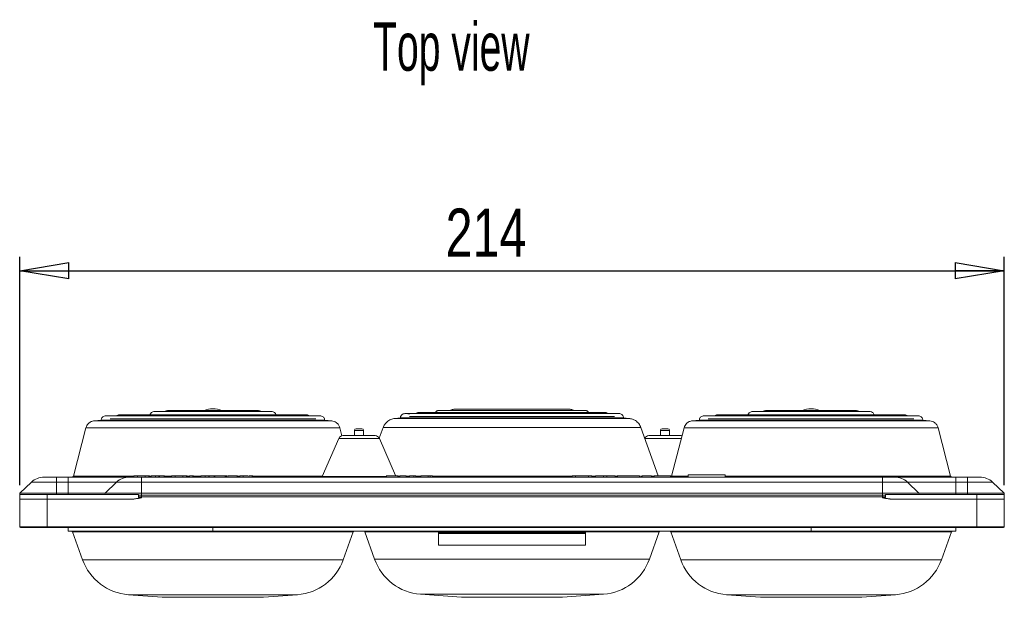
# Model space of a CAD drawing. Header units: millimetres. Extents: x 87 to 873, y 218 to 565.
# Tile 1 of 6: x 87 to 301, y 218 to 344. Entities that reach past the tile are written whole.
import ezdxf

# ---------------------------------------------------------------- set-up
doc = ezdxf.new("R2010")
doc.units = ezdxf.units.MM
doc.header["$LTSCALE"] = 3
doc.layers.add('FORMAT', color=7, linetype='Continuous')
doc.styles.add('SLDTEXTSTYLE0', font='TXT', dxfattribs={"width": 0.605})
doc.styles.add('SLDTEXTSTYLE1', font='TXT', dxfattribs={"width": 0.75})
doc.dimstyles.new('SLDDIMSTYLE0', dxfattribs={"dimtxt": 10.5, "dimasz": 10.668, "dimexe": 0, "dimexo": 0.0625, "dimgap": 2.625, "dimtad": 1, "dimrnd": 1e-09, "dimzin": 12, "dimdsep": 46, "dimtxsty": 'SLDTEXTSTYLE1', "dimblk1": 'CLOSED', "dimblk2": 'CLOSED', "dimsah": 1, "dimcen": 0.09, "dimadec": 0, "dimazin": 3, "dimtfac": 1, "dimtofl": 0, "dimtmove": 0, "dimatfit": 3, "dimldrblk": 'CLOSED', "dimfxl": 1, "dimfrac": 2, "dimtolj": 1, "dimtzin": 12, "dimarcsym": 0})

# ---------------------------------------------------------------- blocks, each defined once
blk = doc.blocks.new('_CLOSED')
at = {"color": 0, "linetype": 'ByBlock', "lineweight": -2}
for p, q in [((-1, 0.166667), (0, 0)), ((-1, 0.166667), (-1, -0.166667)), ((0, 0), (-1, -0.166667)), ((0, 0), (-1, 0))]:
    blk.add_line(p, q, dxfattribs=at)
blk = doc.blocks.new('*D7')
at = {"layer": 'FORMAT'}
for p, q in [((86.76, 242.67), (86.76, 292.32)), ((300.76, 242.67), (300.76, 292.32)), ((86.76, 289.32), (300.76, 289.32))]:
    blk.add_line(p, q, dxfattribs=at)
at = {"layer": 'FORMAT', "xscale": 10.668, "yscale": 10.668, "rotation": 180}
blk.add_blockref('_CLOSED', (86.76, 289.32, 0.1), dxfattribs=at)
at = {"layer": 'FORMAT', "xscale": 10.668, "yscale": 10.668}
blk.add_blockref('_CLOSED', (300.76, 289.32, 0.1), dxfattribs=at)
at = {"layer": 'FORMAT', "insert": (179.33, 302.85, 0.1), "char_height": 10.5, "attachment_point": 1, "style": 'SLDTEXTSTYLE1'}
blk.add_mtext('214', dxfattribs=at)

msp = doc.modelspace()

# ---------------------------------------------------------------- linework, layer by layer
at = {"color": 7, "linetype": 'Continuous', "lineweight": 15}
for p, q in [((178.109, 258.948), (178.101, 258.948)), ((209.419, 258.948), (209.41, 258.948)), ((104.452, 256.815), (102.954, 256.687)), ((153.068, 256.815), (104.452, 256.815)), ((152.072, 257.789), (105.448, 257.789)), ((148.997, 258.023), (108.523, 258.023)), ((115.89, 258.687), (141.629, 258.687)), ((141.59, 258.688), (115.93, 258.688)), ((138.516, 258.922), (119.003, 258.922)), ((154.566, 256.687), (153.068, 256.815)), ((169.422, 257.314), (168.346, 257.217)), ((169.51, 257.32), (169.422, 257.314)), ((218.01, 257.32), (169.51, 257.32)), ((218.099, 257.314), (218.01, 257.32)), ((219.174, 257.217), (218.099, 257.314)), ((234.452, 256.815), (232.954, 256.687)), ((283.068, 256.815), (234.452, 256.815)), ((282.072, 257.789), (235.448, 257.789)), ((278.997, 258.023), (238.523, 258.023)), ((245.89, 258.687), (271.629, 258.687)), ((271.59, 258.688), (245.93, 258.688)), ((268.516, 258.922), (249.003, 258.922)), ((284.566, 256.687), (283.068, 256.815)), ((101.171, 255.199), (98.423, 244.69)), ((156.807, 253.445), (156.349, 255.199)), ((161.11, 254.965), (160.51, 254.965)), ((165.749, 255.235), (164.913, 252.895)), ((225.511, 244.765), (221.771, 255.235)), ((227.61, 254.965), (227.01, 254.965)), ((231.171, 255.199), (228.423, 244.69)), ((289.097, 244.69), (286.349, 255.199)), ((156.094, 252.866), (152.471, 244.585)), ((164.01, 253.465), (157.01, 253.465)), ((159.51, 254.565), (159.51, 253.465)), ((161.51, 253.465), (161.51, 254.565)), ((168.457, 244.795), (164.926, 252.866)), ((230.51, 253.465), (223.51, 253.465)), ((226.01, 254.565), (226.01, 253.465)), ((228.01, 253.465), (228.01, 254.565)), ((97.26, 244.465), (94.76, 244.465)), ((94.76, 243.367), (94.76, 244.465)), ((97.26, 243.367), (97.26, 244.465)), ((111.559, 244.465), (111.559, 244.765)), ((112.35, 244.765), (112.35, 244.465)), ((114.003, 244.765), (112.395, 244.765)), ((112.395, 244.465), (112.395, 244.765)), ((113.26, 244.465), (274.26, 244.465)), ((113.26, 243.367), (113.26, 244.465)), ((114.014, 244.465), (114.014, 244.765)), ((114.818, 244.465), (114.818, 244.765)), ((114.949, 244.465), (114.949, 244.765)), ((115.322, 244.465), (115.322, 244.765)), ((116.243, 244.465), (116.243, 244.765)), ((117.029, 244.765), (117.029, 244.465)), ((117.138, 244.465), (117.138, 244.765)), ((118.195, 244.465), (118.195, 244.765)), ((118.22, 244.465), (118.22, 244.765)), ((119.741, 244.465), (119.741, 244.765)), ((120.531, 244.765), (120.531, 244.465)), ((122.185, 244.765), (120.577, 244.765)), ((120.577, 244.465), (120.577, 244.765)), ((122.196, 244.465), (122.196, 244.765)), ((122.999, 244.465), (122.999, 244.765)), ((123.131, 244.465), (123.131, 244.765)), ((123.654, 244.465), (123.654, 244.765)), ((124.411, 244.765), (124.411, 244.465)), ((124.504, 244.465), (124.504, 244.765)), ((124.509, 244.765), (124.509, 244.465)), ((124.531, 244.465), (124.531, 244.765)), ((126.141, 244.465), (126.141, 244.765)), ((127.062, 244.465), (127.062, 244.765)), ((127.848, 244.765), (127.848, 244.465)), ((127.957, 244.465), (127.957, 244.765)), ((129.014, 244.465), (129.014, 244.765)), ((129.039, 244.465), (129.039, 244.765)), ((129.164, 244.803), (129.164, 244.465)), ((131.405, 244.465), (131.405, 244.765)), ((131.497, 244.465), (131.497, 244.765)), ((131.694, 244.765), (131.502, 244.765)), ((131.694, 244.465), (131.694, 244.765)), ((131.719, 244.465), (131.719, 244.803)), ((132.025, 244.803), (132.025, 244.465)), ((133.992, 244.465), (133.992, 244.765)), ((134.082, 244.465), (134.082, 244.765)), ((134.162, 244.765), (134.162, 244.465)), ((134.591, 244.465), (134.591, 244.765)), ((135.307, 244.765), (135.307, 244.465)), ((136.53, 244.465), (136.53, 244.765)), ((136.631, 244.765), (136.631, 244.803)), ((137.267, 244.465), (137.267, 244.765)), ((137.348, 244.465), (137.348, 244.803)), ((166.457, 244.803), (166.457, 244.465)), ((168.939, 244.465), (168.939, 244.803)), ((169.347, 244.465), (169.347, 244.765)), ((170.765, 244.765), (169.347, 244.765)), ((170.765, 244.765), (170.765, 244.465)), ((171.501, 244.465), (171.501, 244.765)), ((172.424, 244.465), (172.424, 244.765)), ((172.885, 244.765), (172.424, 244.765)), ((172.885, 244.465), (172.885, 244.765)), ((175.547, 244.765), (173.916, 244.765)), ((173.916, 244.465), (173.916, 244.765)), ((175.547, 244.465), (175.547, 244.765)), ((176.009, 244.765), (175.547, 244.765)), ((176.009, 244.765), (176.009, 244.465)), ((176.516, 244.765), (176.009, 244.765)), ((176.516, 244.465), (176.516, 244.765)), ((207.58, 244.765), (206.865, 244.765)), ((206.865, 244.465), (206.865, 244.765)), ((210.391, 244.765), (207.58, 244.765)), ((207.58, 244.465), (207.58, 244.765)), ((211.111, 244.765), (210.391, 244.765)), ((210.391, 244.465), (210.391, 244.765)), ((211.111, 244.465), (211.111, 244.765)), ((213.656, 244.765), (211.882, 244.765)), ((211.882, 244.465), (211.882, 244.765)), ((214.375, 244.765), (213.656, 244.765)), ((213.656, 244.465), (213.656, 244.765)), ((216.164, 244.765), (214.375, 244.765)), ((214.375, 244.465), (214.375, 244.765)), ((216.164, 244.465), (216.164, 244.765)), ((216.714, 244.803), (216.714, 244.465)), ((221.491, 244.465), (221.491, 244.765)), ((222.029, 244.465), (222.029, 244.765)), ((224.058, 244.765), (222.029, 244.765)), ((224.058, 244.465), (224.058, 244.765)), ((224.634, 244.465), (224.634, 244.765)), ((228.179, 244.465), (228.179, 244.803)), ((232.06, 244.965), (232.06, 244.465)), ((240.06, 244.965), (232.06, 244.965)), ((240.06, 244.465), (240.06, 244.965)), ((274.26, 244.465), (274.26, 243.367)), ((292.76, 244.465), (290.26, 244.465)), ((290.26, 243.367), (290.26, 244.465)), ((292.76, 243.367), (292.76, 244.465)), ((89.328, 243.367), (86.802, 240.97)), ((94.76, 243.367), (89.328, 243.367)), ((94.76, 240.97), (94.76, 243.367)), ((94.76, 243.367), (97.26, 243.367)), ((97.26, 243.367), (107.828, 243.367)), ((97.26, 243.367), (97.26, 240.97)), ((107.828, 243.367), (105.302, 240.97)), ((113.26, 243.367), (107.828, 243.367)), ((113.26, 240.97), (113.26, 243.367)), ((113.26, 243.367), (274.26, 243.367)), ((274.26, 243.367), (274.26, 240.97)), ((279.692, 243.367), (274.26, 243.367)), ((282.218, 240.97), (279.692, 243.367)), ((279.692, 243.367), (290.26, 243.367)), ((290.26, 243.367), (290.26, 240.97)), ((290.26, 243.367), (292.76, 243.367)), ((292.76, 243.367), (292.76, 240.97)), ((298.192, 243.367), (292.76, 243.367)), ((300.718, 240.97), (298.192, 243.367)), ((86.812, 240.665), (86.76, 239.665)), ((86.76, 239.965), (86.76, 240.165)), ((86.786, 240.165), (86.76, 240.165)), ((86.76, 239.965), (86.776, 239.965)), ((86.779, 240.531), (86.802, 240.97)), ((86.779, 240.531), (86.805, 240.531)), ((94.76, 240.97), (86.802, 240.97)), ((86.812, 240.665), (92.76, 240.665)), ((92.76, 240.665), (112.614, 240.665)), ((92.76, 240.665), (92.76, 239.665)), ((97.26, 240.97), (94.76, 240.97)), ((94.76, 240.665), (94.76, 240.97)), ((97.26, 240.97), (105.302, 240.97)), ((97.26, 240.665), (97.26, 240.97)), ((105.286, 240.665), (105.302, 240.97)), ((113.26, 240.97), (105.302, 240.97)), ((113.26, 240.165), (112.613, 240.165)), ((112.614, 240.531), (112.614, 240.665)), ((112.614, 240.531), (113.26, 240.531)), ((112.758, 239.965), (113.26, 239.965)), ((274.26, 240.97), (113.26, 240.97)), ((113.26, 240.97), (113.26, 240.531)), ((274.26, 240.531), (113.26, 240.531)), ((113.26, 240.165), (113.26, 240.531)), ((274.26, 240.165), (113.26, 240.165)), ((113.26, 239.965), (113.26, 240.165)), ((274.26, 240.531), (274.26, 240.97)), ((282.218, 240.97), (274.26, 240.97)), ((274.26, 240.531), (274.26, 240.165)), ((274.26, 240.531), (274.906, 240.531)), ((274.26, 239.965), (274.26, 240.165)), ((274.907, 240.165), (274.26, 240.165)), ((274.26, 239.965), (274.761, 239.965)), ((274.906, 240.665), (294.76, 240.665)), ((274.906, 240.665), (274.906, 240.531)), ((282.234, 240.665), (282.218, 240.97)), ((282.218, 240.97), (290.26, 240.97)), ((290.26, 240.97), (290.26, 240.665)), ((292.76, 240.97), (290.26, 240.97)), ((292.76, 240.665), (292.76, 240.97)), ((300.718, 240.97), (292.76, 240.97)), ((294.76, 240.665), (294.76, 239.665)), ((294.76, 240.665), (300.707, 240.665)), ((300.707, 240.665), (300.76, 239.665)), ((300.714, 240.531), (300.741, 240.531)), ((300.718, 240.97), (300.741, 240.531)), ((300.76, 240.165), (300.734, 240.165)), ((300.744, 239.965), (300.76, 239.965)), ((300.76, 240.165), (300.76, 239.965)), ((86.76, 239.665), (92.76, 239.665)), ((86.76, 239.665), (86.76, 233.665)), ((92.76, 239.665), (111.048, 239.665)), ((92.76, 239.665), (92.76, 233.665)), ((276.471, 239.665), (294.76, 239.665)), ((294.76, 233.665), (294.76, 239.665)), ((294.76, 239.665), (300.76, 239.665)), ((300.76, 239.665), (300.76, 233.665)), ((86.76, 233.665), (92.76, 233.665)), ((86.96, 233.465), (92.76, 233.465)), ((92.76, 233.665), (294.76, 233.665)), ((92.76, 233.465), (294.76, 233.465)), ((97.26, 233.465), (97.26, 232.665)), ((290.26, 232.665), (290.26, 233.465)), ((294.76, 233.665), (300.76, 233.665)), ((294.76, 233.465), (300.56, 233.465)), ((97.26, 232.665), (128.76, 232.665)), ((98.26, 232.565), (100.435, 226.476)), ((159.26, 232.565), (98.26, 232.565)), ((128.76, 232.665), (177.76, 232.665)), ((157.085, 226.476), (159.26, 232.565)), ((161.76, 232.665), (161.76, 232.6)), ((161.771, 232.533), (163.893, 226.593)), ((177.76, 232.665), (177.76, 232.465)), ((209.76, 232.665), (177.76, 232.665)), ((177.76, 232.465), (177.76, 232.273)), ((177.76, 232.465), (209.76, 232.465)), ((177.76, 232.273), (177.76, 232.173)), ((209.76, 232.273), (177.76, 232.273)), ((177.76, 232.173), (177.76, 229.665)), ((177.76, 232.173), (209.76, 232.173)), ((209.76, 232.465), (209.76, 232.665)), ((209.76, 232.665), (258.76, 232.665)), ((225.76, 232.565), (209.76, 232.565)), ((209.76, 232.465), (209.76, 232.273)), ((209.76, 232.173), (209.76, 232.273)), ((209.76, 232.173), (209.76, 229.665)), ((223.627, 226.593), (225.76, 232.565)), ((228.26, 232.565), (230.435, 226.476)), ((289.26, 232.565), (228.26, 232.565)), ((258.76, 232.665), (290.26, 232.665)), ((287.085, 226.476), (289.26, 232.565)), ((177.76, 229.665), (209.76, 229.665)), ((110.391, 218.877), (117.76, 218.315)), ((117.76, 218.315), (139.76, 218.315)), ((139.76, 218.315), (147.129, 218.877)), ((173.849, 218.994), (182.76, 218.315)), ((182.76, 218.315), (204.76, 218.315)), ((204.76, 218.315), (213.67, 218.994)), ((240.391, 218.877), (247.76, 218.315)), ((247.76, 218.315), (269.76, 218.315)), ((269.76, 218.315), (277.129, 218.877))]:
    msp.add_line(p, q, dxfattribs=at)
at = {"color": 8, "linetype": 'Continuous', "lineweight": 15}
for p, q in [((106.397, 257.113), (151.122, 257.113)), ((168.346, 257.217), (219.174, 257.217)), ((169.422, 257.314), (218.099, 257.314)), ((171.456, 257.619), (216.065, 257.619)), ((236.397, 257.113), (281.122, 257.113)), ((156.349, 255.199), (101.171, 255.199)), ((102.954, 256.687), (154.566, 256.687)), ((221.771, 255.235), (165.749, 255.235)), ((286.349, 255.199), (231.171, 255.199)), ((232.954, 256.687), (284.566, 256.687)), ((164.926, 252.866), (156.094, 252.866)), ((160.51, 254.565), (159.51, 254.565)), ((161.51, 254.565), (160.51, 254.565)), ((230.561, 252.866), (222.617, 252.866)), ((227.01, 254.565), (226.01, 254.565)), ((228.01, 254.565), (227.01, 254.565)), ((98.423, 244.69), (111.488, 244.69)), ((114.949, 244.69), (115.26, 244.69)), ((118.22, 244.69), (119.652, 244.69)), ((123.131, 244.69), (123.611, 244.69)), ((124.531, 244.69), (126.105, 244.69)), ((134.311, 244.69), (134.544, 244.69)), ((137.509, 244.69), (152.516, 244.69)), ((152.471, 244.585), (166.457, 244.585)), ((169.049, 244.665), (169.347, 244.665)), ((170.765, 244.665), (171.371, 244.665)), ((172.885, 244.665), (173.916, 244.665)), ((176.516, 244.665), (206.865, 244.665)), ((211.111, 244.665), (211.882, 244.665)), ((216.164, 244.665), (216.648, 244.665)), ((221.655, 244.665), (222.029, 244.665)), ((224.058, 244.665), (224.584, 244.665)), ((228.179, 244.585), (228.373, 244.585)), ((228.423, 244.69), (232.06, 244.69)), ((240.06, 244.69), (289.097, 244.69)), ((92.76, 233.665), (92.76, 233.465)), ((128.76, 232.665), (128.76, 233.465)), ((258.76, 232.665), (258.76, 233.465)), ((294.76, 233.465), (294.76, 233.665)), ((161.76, 232.6), (177.76, 232.6)), ((161.771, 232.533), (177.76, 232.533)), ((100.435, 226.476), (157.085, 226.476)), ((163.893, 226.593), (223.627, 226.593)), ((230.435, 226.476), (287.085, 226.476)), ((110.391, 218.877), (147.129, 218.877)), ((173.849, 218.994), (213.67, 218.994)), ((240.391, 218.877), (277.129, 218.877))]:
    msp.add_line(p, q, dxfattribs=at)
at = {"color": 7, "linetype": 'Continuous', "lineweight": 15, "flags": 128}
msp.add_lwpolyline([(230.712, 253.445), (230.654, 253.455), (230.51, 253.465)], dxfattribs=at)
at = {"color": 7, "linetype": 'Continuous', "lineweight": 15}
for centre, radius, start, end in [((128.76, 254.315), 5, 67.11804, 112.88196), ((258.76, 254.315), 5, 67.11804, 112.88196), ((159.91, 254.565), 0.4, 90, 180), ((161.11, 254.565), 0.4, 0, 90), ((226.41, 254.565), 0.4, 90, 180), ((227.61, 254.565), 0.4, 0, 90), ((157.01, 252.465), 1, 90, 156.37062), ((164.01, 252.465), 1, 23.62938, 90), ((223.51, 252.465), 1, 90, 154.52982), ((92.081, 240.465), 4, 90, 133.5), ((98.133, 244.765), 0.3, 270, 345.34618), ((110.581, 240.465), 4, 90, 133.5), ((152.287, 244.665), 0.2, 270, 336.37062), ((228.133, 244.765), 0.3, 278.7997, 345.34618), ((276.939, 240.465), 4, 46.5, 90), ((289.387, 244.765), 0.3, 194.65382, 270), ((295.439, 240.465), 4, 46.5, 90), ((90.26, 240.165), 3.5, 174, 180), ((297.26, 240.165), 3.5, 0, 6), ((86.96, 233.665), 0.2, 180, 330), ((300.56, 233.665), 0.2, 210, 0), ((98.087, 232.465), 0.2, 30, 90), ((159.433, 232.465), 0.2, 90, 150), ((161.96, 232.6), 0.2, 180, 199.65382), ((225.933, 232.465), 0.2, 90, 150), ((228.087, 232.465), 0.2, 30, 90), ((289.433, 232.465), 0.2, 90, 150), ((111.265, 230.344), 11.5, 199.65382, 265.64302), ((146.255, 230.344), 11.5, 274.35698, 340.34618), ((174.723, 230.461), 11.5, 199.65382, 265.64302), ((212.797, 230.461), 11.5, 274.35698, 340.34618), ((241.265, 230.344), 11.5, 199.65382, 265.64302), ((276.255, 230.344), 11.5, 274.35698, 340.34618)]:
    msp.add_arc(centre, radius, start, end, dxfattribs=at)
for points, knots in [([(178.101, 258.948), (178.026, 258.955), (177.876, 258.969), (177.653, 258.926), (177.444, 258.838), (177.265, 258.702), (177.155, 258.594), (177.12, 258.528), (177.119, 258.528)], [0, 0, 0, 0, 0.2000778, 0.3998603, 0.6000157, 0.7998644, 0.9996751, 1, 1, 1, 1]), ([(209.411, 258.948), (209.383, 258.949), (209.324, 258.951), (208.764, 258.952), (207.812, 258.954), (206.419, 258.955), (204.595, 258.955), (202.354, 258.956), (199.739, 258.956), (197.321, 258.956), (195.284, 258.956), (193.704, 258.956), (192.101, 258.956), (190.491, 258.956), (188.894, 258.956), (187.329, 258.955), (185.816, 258.955), (184.378, 258.955), (183.036, 258.954), (181.811, 258.954), (180.726, 258.953), (179.801, 258.952), (179.054, 258.951), (178.509, 258.95), (178.164, 258.949), (178.124, 258.948), (178.105, 258.948)], [0, 0, 0, 0, 0.04561214, 0.09552249, 0.14742559, 0.20131716, 0.25719211, 0.31504455, 0.3748678, 0.43665438, 0.46832036, 0.50047584, 0.53311972, 0.56625087, 0.59986809, 0.63397013, 0.66855571, 0.70362351, 0.73917214, 0.77520018, 0.81170615, 0.84868856, 0.88614584, 0.92407639, 0.96247857, 1, 1, 1, 1]), ([(180.385, 258.956), (180.105, 258.956), (179.445, 258.955), (178.754, 258.953), (178.324, 258.952), (178.27, 258.951), (178.269, 258.951)], [0, 0, 0, 0, 0.2633978, 0.6213057, 0.9945392, 1, 1, 1, 1]), ([(181.114, 259.19), (180.998, 259.188), (180.767, 259.185), (180.507, 259.084), (180.404, 258.976), (180.381, 258.953)], [0, 0, 0, 0, 0.43773819, 0.87559022, 1, 1, 1, 1]), ([(206.401, 259.19), (206.385, 259.19), (206.352, 259.191), (206.049, 259.192), (205.588, 259.193), (204.926, 259.193), (204.054, 259.194), (202.974, 259.194), (201.674, 259.194), (200.181, 259.195), (198.57, 259.195), (197.107, 259.195), (195.648, 259.195), (194.008, 259.195), (192.317, 259.195), (190.66, 259.194), (189.115, 259.194), (187.668, 259.194), (186.355, 259.194), (185.196, 259.194), (184.103, 259.193), (183.115, 259.193), (182.272, 259.192), (181.624, 259.192), (181.193, 259.191), (181.144, 259.19), (181.119, 259.19)], [0, 0, 0, 0, 0.0394063, 0.0794714, 0.1177098, 0.1541151, 0.1997771, 0.2421606, 0.2812535, 0.3336673, 0.3786351, 0.4161299, 0.4499301, 0.4910479, 0.5401654, 0.5773686, 0.6181152, 0.6623963, 0.6979348, 0.7354538, 0.7749485, 0.8164137, 0.8598441, 0.9052338, 0.9525768, 1, 1, 1, 1]), ([(207.138, 258.954), (207.115, 258.977), (207.013, 259.084), (206.753, 259.185), (206.522, 259.188), (206.406, 259.19)], [0, 0, 0, 0, 0.1221637, 0.5611389, 1, 1, 1, 1]), ([(209.304, 258.951), (209.201, 258.952), (209.001, 258.954), (208.406, 258.956), (207.803, 258.957), (207.306, 258.957), (207.134, 258.958)], [0, 0, 0, 0, 0.2988981, 0.5842432, 0.8559756, 1, 1, 1, 1]), ([(210.401, 258.528), (210.401, 258.528), (210.365, 258.594), (210.255, 258.702), (210.077, 258.838), (209.867, 258.926), (209.644, 258.969), (209.494, 258.955), (209.419, 258.948)], [0, 0, 0, 0, 0.0001786, 0.2000185, 0.3998964, 0.6000811, 0.7998929, 1, 1, 1, 1]), ([(105.448, 257.789), (105.399, 257.786), (105.234, 257.779), (104.962, 257.684), (104.688, 257.464), (104.497, 257.162), (104.467, 256.931), (104.452, 256.815)], [0, 0, 0, 0, 0.0960391, 0.3218011, 0.5483193, 0.7740962, 1, 1, 1, 1]), ([(108.523, 258.023), (108.421, 258.012), (108.215, 257.991), (107.995, 257.896), (107.908, 257.805), (107.893, 257.789)], [0, 0, 0, 0, 0.4515329, 0.9040081, 1, 1, 1, 1]), ([(115.89, 258.687), (115.782, 258.664), (115.566, 258.618), (115.231, 258.386), (115.112, 258.125), (115.04, 257.966)], [0, 0, 0, 0, 0.2805088, 0.5626546, 1, 1, 1, 1]), ([(115.93, 258.688), (115.922, 258.688), (115.909, 258.688), (115.896, 258.688), (115.89, 258.687)], [0, 0, 0, 0, 0.5599995, 1, 1, 1, 1]), ([(119.003, 258.922), (118.905, 258.912), (118.708, 258.893), (118.487, 258.802), (118.398, 258.709), (118.377, 258.688)], [0, 0, 0, 0, 0.4353376, 0.8715837, 1, 1, 1, 1]), ([(139.142, 258.688), (139.122, 258.709), (139.033, 258.802), (138.812, 258.893), (138.615, 258.912), (138.516, 258.922)], [0, 0, 0, 0, 0.1284163, 0.5646624, 1, 1, 1, 1]), ([(141.629, 258.687), (141.622, 258.688), (141.609, 258.688), (141.596, 258.688), (141.59, 258.688)], [0, 0, 0, 0, 0.5599957, 1, 1, 1, 1]), ([(142.48, 257.966), (142.44, 258.068), (142.359, 258.274), (142.076, 258.567), (141.798, 258.642), (141.629, 258.687)], [0, 0, 0, 0, 0.2801109, 0.561091, 1, 1, 1, 1]), ([(149.626, 257.789), (149.611, 257.805), (149.525, 257.896), (149.304, 257.991), (149.099, 258.012), (148.997, 258.023)], [0, 0, 0, 0, 0.0959919, 0.5484671, 1, 1, 1, 1]), ([(153.068, 256.815), (153.053, 256.931), (153.023, 257.162), (152.832, 257.464), (152.557, 257.684), (152.286, 257.779), (152.121, 257.786), (152.072, 257.789)], [0, 0, 0, 0, 0.2259038, 0.4516807, 0.6781989, 0.9039609, 1, 1, 1, 1]), ([(168.346, 257.217), (168.027, 257.163), (167.388, 257.054), (166.621, 256.552), (166.057, 255.933), (165.852, 255.468), (165.749, 255.235)], [0, 0, 0, 0, 0.27948822, 0.55968022, 0.77981122, 1, 1, 1, 1]), ([(172.947, 258.29), (172.888, 258.29), (172.325, 258.289), (171.553, 258.283), (170.845, 258.275), (170.482, 258.263), (170.237, 258.229), (170.027, 258.159), (169.839, 258.037), (169.704, 257.894), (169.613, 257.741), (169.56, 257.616), (169.521, 257.474), (169.514, 257.372), (169.51, 257.32)], [0, 0, 0, 0, 0.0306495, 0.2880948, 0.5495501, 0.6736189, 0.7762142, 0.8577099, 0.9056883, 0.9434634, 0.9591699, 0.9733303, 0.9866473, 1, 1, 1, 1]), ([(217.161, 258.283), (217.122, 258.284), (217.046, 258.286), (216.525, 258.288), (215.758, 258.29), (214.756, 258.291), (213.569, 258.292), (212.03, 258.293), (210.099, 258.293), (207.768, 258.294), (205.402, 258.294), (202.86, 258.294), (200.219, 258.294), (197.574, 258.293), (195.144, 258.293), (192.781, 258.293), (190.339, 258.293), (187.806, 258.292), (185.223, 258.291), (182.642, 258.289), (180.347, 258.287), (178.357, 258.283), (176.665, 258.28), (175.116, 258.275), (173.749, 258.269), (172.628, 258.262), (171.822, 258.254), (171.373, 258.225), (171.18, 258.204), (171.176, 258.161), (171.175, 258.153)], [0, 0, 0, 0, 0.040166, 0.0788652, 0.1161014, 0.1518782, 0.1861991, 0.2190673, 0.2656315, 0.3089477, 0.3490241, 0.3858677, 0.4299605, 0.4683342, 0.5013108, 0.5342743, 0.5691611, 0.6059632, 0.6446715, 0.6852758, 0.7277649, 0.7608724, 0.7950289, 0.8302286, 0.8664658, 0.9037342, 0.9392104, 0.9691853, 0.9936533, 1, 1, 1, 1]), ([(173.63, 258.527), (173.519, 258.52), (173.296, 258.507), (173.046, 258.399), (172.946, 258.29), (172.921, 258.263)], [0, 0, 0, 0, 0.4295363, 0.8594952, 1, 1, 1, 1]), ([(213.887, 258.527), (213.856, 258.527), (213.796, 258.527), (213.296, 258.528), (212.552, 258.528), (211.49, 258.528), (210.096, 258.528), (208.374, 258.528), (206.561, 258.528), (204.734, 258.528), (202.959, 258.528), (201.285, 258.528), (199.751, 258.528), (198.306, 258.528), (196.823, 258.528), (195.164, 258.528), (193.269, 258.528), (191.154, 258.528), (188.848, 258.528), (186.397, 258.528), (184.099, 258.528), (182.013, 258.528), (180.169, 258.528), (178.428, 258.528), (176.852, 258.528), (175.504, 258.528), (174.464, 258.528), (173.764, 258.527), (173.677, 258.527), (173.633, 258.527)], [0, 0, 0, 0, 0.0410475, 0.0810749, 0.119254, 0.1555827, 0.2011216, 0.2433656, 0.2823098, 0.3179499, 0.3502823, 0.3793035, 0.4050109, 0.4274105, 0.4502567, 0.4766529, 0.5065973, 0.5400874, 0.5771203, 0.6176926, 0.6618006, 0.6972134, 0.7346132, 0.773998, 0.815366, 0.858715, 0.9040427, 0.9513469, 1, 1, 1, 1]), ([(214.572, 258.291), (214.556, 258.308), (214.463, 258.406), (214.223, 258.507), (214.001, 258.52), (213.89, 258.527)], [0, 0, 0, 0, 0.0946455, 0.54754539, 1, 1, 1, 1]), ([(218.01, 257.32), (217.995, 257.436), (217.966, 257.668), (217.774, 257.968), (217.501, 258.195), (217.274, 258.254), (217.161, 258.283)], [0, 0, 0, 0, 0.2499044, 0.49966842, 0.75025241, 1, 1, 1, 1]), ([(221.771, 255.235), (221.635, 255.528), (221.361, 256.116), (220.674, 256.724), (219.928, 257.104), (219.426, 257.179), (219.174, 257.217)], [0, 0, 0, 0, 0.27951139, 0.56000384, 0.77981094, 1, 1, 1, 1]), ([(235.448, 257.789), (235.399, 257.786), (235.234, 257.779), (234.962, 257.684), (234.688, 257.464), (234.497, 257.162), (234.467, 256.931), (234.452, 256.815)], [0, 0, 0, 0, 0.0960391, 0.3218011, 0.5483193, 0.7740962, 1, 1, 1, 1]), ([(238.523, 258.023), (238.421, 258.012), (238.215, 257.991), (237.995, 257.896), (237.908, 257.805), (237.893, 257.789)], [0, 0, 0, 0, 0.4515329, 0.9040081, 1, 1, 1, 1]), ([(245.89, 258.687), (245.782, 258.664), (245.566, 258.618), (245.231, 258.386), (245.112, 258.125), (245.04, 257.966)], [0, 0, 0, 0, 0.2805088, 0.5626546, 1, 1, 1, 1]), ([(245.93, 258.688), (245.922, 258.688), (245.909, 258.688), (245.896, 258.688), (245.89, 258.687)], [0, 0, 0, 0, 0.5599995, 1, 1, 1, 1]), ([(249.003, 258.922), (248.905, 258.912), (248.708, 258.893), (248.487, 258.802), (248.398, 258.709), (248.377, 258.688)], [0, 0, 0, 0, 0.4353376, 0.8715837, 1, 1, 1, 1]), ([(269.142, 258.688), (269.122, 258.709), (269.033, 258.802), (268.812, 258.893), (268.615, 258.912), (268.516, 258.922)], [0, 0, 0, 0, 0.1284163, 0.5646624, 1, 1, 1, 1]), ([(271.629, 258.687), (271.622, 258.688), (271.609, 258.688), (271.596, 258.688), (271.59, 258.688)], [0, 0, 0, 0, 0.5599957, 1, 1, 1, 1]), ([(272.48, 257.966), (272.44, 258.068), (272.359, 258.274), (272.076, 258.567), (271.798, 258.642), (271.629, 258.687)], [0, 0, 0, 0, 0.2801109, 0.561091, 1, 1, 1, 1]), ([(279.626, 257.789), (279.611, 257.805), (279.525, 257.896), (279.304, 257.991), (279.099, 258.012), (278.997, 258.023)], [0, 0, 0, 0, 0.0959919, 0.5484671, 1, 1, 1, 1]), ([(283.068, 256.815), (283.053, 256.931), (283.023, 257.162), (282.832, 257.464), (282.557, 257.684), (282.286, 257.779), (282.121, 257.786), (282.072, 257.789)], [0, 0, 0, 0, 0.2259038, 0.4516807, 0.6781989, 0.9039609, 1, 1, 1, 1]), ([(102.954, 256.687), (102.725, 256.647), (102.267, 256.565), (101.729, 256.183), (101.35, 255.715), (101.231, 255.371), (101.171, 255.199)], [0, 0, 0, 0, 0.2794846, 0.5603412, 0.7800948, 1, 1, 1, 1]), ([(156.349, 255.199), (156.268, 255.417), (156.106, 255.853), (155.634, 256.314), (155.106, 256.603), (154.746, 256.659), (154.566, 256.687)], [0, 0, 0, 0, 0.2795021, 0.5592986, 0.7798072, 1, 1, 1, 1]), ([(159.91, 254.965), (159.911, 254.965), (159.912, 254.965), (159.927, 254.965), (159.955, 254.965), (160.005, 254.965), (160.083, 254.965), (160.178, 254.965), (160.285, 254.965), (160.397, 254.965), (160.472, 254.965), (160.51, 254.965)], [0, 0, 0, 0, 0.0800159, 0.1596401, 0.2401551, 0.3698386, 0.5000913, 0.629775, 0.760028, 0.8801596, 1, 1, 1, 1]), ([(226.41, 254.965), (226.411, 254.965), (226.412, 254.965), (226.427, 254.965), (226.455, 254.965), (226.505, 254.965), (226.583, 254.965), (226.678, 254.965), (226.785, 254.965), (226.897, 254.965), (226.972, 254.965), (227.01, 254.965)], [0, 0, 0, 0, 0.0800159, 0.1596401, 0.2401551, 0.3698386, 0.5000913, 0.629775, 0.760028, 0.8801596, 1, 1, 1, 1]), ([(232.954, 256.687), (232.725, 256.647), (232.267, 256.565), (231.729, 256.183), (231.35, 255.715), (231.231, 255.371), (231.171, 255.199)], [0, 0, 0, 0, 0.27948459, 0.56034124, 0.78009482, 1, 1, 1, 1]), ([(286.349, 255.199), (286.268, 255.417), (286.106, 255.853), (285.634, 256.314), (285.106, 256.603), (284.746, 256.659), (284.566, 256.687)], [0, 0, 0, 0, 0.2795021, 0.5592986, 0.7798072, 1, 1, 1, 1]), ([(92.081, 244.465), (92.082, 244.465), (92.084, 244.465), (92.1, 244.465), (92.126, 244.465), (92.163, 244.465), (92.21, 244.465), (92.31, 244.465), (92.504, 244.465), (92.853, 244.465), (93.278, 244.465), (93.705, 244.465), (94.092, 244.465), (94.423, 244.465), (94.647, 244.465), (94.76, 244.465)], [0, 0, 0, 0, 0.0403165, 0.0803078, 0.1201319, 0.1599486, 0.199918, 0.2401983, 0.3700643, 0.5000578, 0.6299239, 0.7599174, 0.8400741, 0.9196748, 1, 1, 1, 1]), ([(97.26, 244.465), (97.376, 244.465), (97.608, 244.465), (97.957, 244.465), (98.304, 244.465), (98.65, 244.465), (98.996, 244.465), (99.34, 244.465), (99.994, 244.465), (100.947, 244.465), (102.188, 244.465), (103.398, 244.465), (104.965, 244.465), (106.747, 244.465), (108.193, 244.465), (109.108, 244.465), (109.659, 244.465), (110.083, 244.465), (110.327, 244.465), (110.461, 244.465), (110.53, 244.465), (110.573, 244.465), (110.578, 244.465), (110.581, 244.465)], [0, 0, 0, 0, 0.016684, 0.0333385, 0.0499748, 0.0666044, 0.0832387, 0.099889, 0.1165668, 0.1783171, 0.2400926, 0.3044171, 0.3687669, 0.5000034, 0.6312398, 0.6955644, 0.7599141, 0.8216645, 0.8834399, 0.9125962, 0.9417009, 0.9708151, 1, 1, 1, 1]), ([(110.581, 244.465), (110.582, 244.465), (110.584, 244.465), (110.6, 244.465), (110.626, 244.465), (110.663, 244.465), (110.71, 244.465), (110.81, 244.465), (111.004, 244.465), (111.353, 244.465), (111.778, 244.465), (112.205, 244.465), (112.592, 244.465), (112.923, 244.465), (113.147, 244.465), (113.26, 244.465)], [0, 0, 0, 0, 0.0403165, 0.0803078, 0.1201319, 0.1599486, 0.199918, 0.2401983, 0.3700643, 0.5000578, 0.6299239, 0.7599174, 0.8400741, 0.9196748, 1, 1, 1, 1]), ([(112.35, 244.765), (112.245, 244.765), (112.14, 244.765), (112.035, 244.765), (111.956, 244.765), (111.877, 244.765), (111.797, 244.765), (111.718, 244.765), (111.638, 244.765), (111.559, 244.765)], [0, 0, 0, 0, 0.00031441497, 0.00031441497, 0.00031441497, 0.00055266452, 0.00055266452, 0.00055266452, 0.00079095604, 0.00079095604, 0.00079095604, 0.00079095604]), ([(112.395, 244.765), (112.389, 244.765), (112.384, 244.765), (112.378, 244.765), (112.373, 244.765), (112.368, 244.765), (112.363, 244.765), (112.358, 244.765), (112.353, 244.765), (112.35, 244.765)], [0, 0, 0, 0, 0.0004590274, 0.0004590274, 0.0004590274, 0.0009180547, 0.0009180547, 0.0009180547, 0.001483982, 0.001483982, 0.001483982, 0.001483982]), ([(114.818, 244.765), (114.704, 244.765), (114.59, 244.765), (114.476, 244.765), (114.399, 244.765), (114.322, 244.765), (114.245, 244.765), (114.168, 244.765), (114.091, 244.765), (114.014, 244.765)], [0, 0, 0, 0, 0.00034187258, 0.00034187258, 0.00034187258, 0.00057267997, 0.00057267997, 0.00057267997, 0.00080352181, 0.00080352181, 0.00080352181, 0.00080352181]), ([(114.949, 244.765), (114.915, 244.765), (114.883, 244.765), (114.847, 244.765), (114.837, 244.765), (114.827, 244.765), (114.825, 244.765), (114.821, 244.765), (114.818, 244.765), (114.818, 244.765)], [0, 0, 0, 0, 0.5, 0.5, 0.75, 0.75, 0.875, 0.875, 1, 1, 1, 1]), ([(116.23, 244.765), (116.194, 244.765), (116.091, 244.765), (115.921, 244.765), (115.721, 244.765), (115.521, 244.765), (115.388, 244.765), (115.322, 244.765)], [0, 0, 0, 0, 0.1204718, 0.3403342, 0.5602188, 0.7801093, 1, 1, 1, 1]), ([(117.029, 244.765), (116.915, 244.765), (116.8, 244.765), (116.685, 244.765), (116.611, 244.765), (116.538, 244.765), (116.464, 244.765), (116.39, 244.765), (116.317, 244.765), (116.243, 244.765)], [0, 0, 0, 0, 0.00034448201, 0.00034448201, 0.00034448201, 0.00056540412, 0.00056540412, 0.00056540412, 0.00078635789, 0.00078635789, 0.00078635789, 0.00078635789]), ([(117.138, 244.765), (117.122, 244.765), (117.111, 244.765), (117.09, 244.765), (117.08, 244.765), (117.06, 244.765), (117.051, 244.765), (117.033, 244.765), (117.029, 244.765), (117.029, 244.765)], [0, 0, 0, 0, 0.25, 0.25, 0.5, 0.5, 0.75, 0.75, 1, 1, 1, 1]), ([(118.195, 244.765), (118.045, 244.765), (117.894, 244.765), (117.744, 244.765), (117.643, 244.765), (117.542, 244.765), (117.441, 244.765), (117.39, 244.765), (117.34, 244.765), (117.289, 244.765), (117.239, 244.765), (117.188, 244.765), (117.138, 244.765)], [0, 0, 0, 0, 0.0004518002, 0.0004518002, 0.0004518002, 0.0007545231, 0.0007545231, 0.0007545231, 0.0009059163, 0.0009059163, 0.0009059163, 0.0010573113, 0.0010573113, 0.0010573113, 0.0010573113]), ([(118.22, 244.765), (118.216, 244.765), (118.212, 244.765), (118.208, 244.765), (118.205, 244.765), (118.202, 244.765), (118.199, 244.765), (118.197, 244.765), (118.195, 244.765), (118.195, 244.765)], [0, 0, 0, 0, 0.00017780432, 0.00017780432, 0.00017780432, 0.00036214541, 0.00036214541, 0.00036214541, 0.00054661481, 0.00054661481, 0.00054661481, 0.00054661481]), ([(120.531, 244.765), (120.427, 244.765), (120.322, 244.765), (120.217, 244.765), (120.138, 244.765), (120.058, 244.765), (119.979, 244.765), (119.899, 244.765), (119.82, 244.765), (119.741, 244.765)], [0, 0, 0, 0, 0.00031441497, 0.00031441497, 0.00031441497, 0.00055266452, 0.00055266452, 0.00055266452, 0.00079095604, 0.00079095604, 0.00079095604, 0.00079095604]), ([(120.577, 244.765), (120.571, 244.765), (120.565, 244.765), (120.56, 244.765), (120.555, 244.765), (120.55, 244.765), (120.545, 244.765), (120.539, 244.765), (120.535, 244.765), (120.531, 244.765)], [0, 0, 0, 0, 0.0004590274, 0.0004590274, 0.0004590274, 0.0009180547, 0.0009180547, 0.0009180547, 0.001483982, 0.001483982, 0.001483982, 0.001483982]), ([(122.999, 244.765), (122.886, 244.765), (122.772, 244.765), (122.658, 244.765), (122.581, 244.765), (122.504, 244.765), (122.427, 244.765), (122.35, 244.765), (122.273, 244.765), (122.196, 244.765)], [0, 0, 0, 0, 0.00034187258, 0.00034187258, 0.00034187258, 0.00057267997, 0.00057267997, 0.00057267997, 0.00080352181, 0.00080352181, 0.00080352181, 0.00080352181]), ([(123.131, 244.765), (123.097, 244.765), (123.064, 244.765), (123.028, 244.765), (123.019, 244.765), (123.009, 244.765), (123.006, 244.765), (123.002, 244.765), (122.999, 244.765), (122.999, 244.765)], [0, 0, 0, 0, 0.5, 0.5, 0.75, 0.75, 0.875, 0.875, 1, 1, 1, 1]), ([(124.411, 244.765), (124.323, 244.765), (124.236, 244.765), (124.149, 244.765), (124.066, 244.765), (123.984, 244.765), (123.901, 244.765), (123.819, 244.765), (123.737, 244.765), (123.654, 244.765)], [0, 0, 0, 0, 0.00026211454, 0.00026211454, 0.00026211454, 0.00050916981, 0.00050916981, 0.00050916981, 0.00075628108, 0.00075628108, 0.00075628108, 0.00075628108]), ([(124.504, 244.765), (124.472, 244.765), (124.446, 244.765), (124.425, 244.765), (124.421, 244.765), (124.414, 244.765), (124.411, 244.765), (124.411, 244.765)], [0, 0, 0, 0, 0.5, 0.5, 0.75, 0.75, 1, 1, 1, 1]), ([(124.531, 244.765), (124.528, 244.765), (124.526, 244.765), (124.524, 244.765), (124.52, 244.765), (124.519, 244.765), (124.517, 244.765), (124.514, 244.765), (124.512, 244.765), (124.509, 244.765)], [0, 0, 0, 0, 0.00008298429, 0.00008298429, 0.00008298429, 0.00024891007, 0.00024891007, 0.00024891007, 0.00047423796, 0.00047423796, 0.00047423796, 0.00047423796]), ([(127.049, 244.765), (127.013, 244.765), (126.91, 244.765), (126.74, 244.765), (126.54, 244.765), (126.341, 244.765), (126.207, 244.765), (126.141, 244.765)], [0, 0, 0, 0, 0.12047176, 0.34033423, 0.56021882, 0.78010929, 1, 1, 1, 1]), ([(127.848, 244.765), (127.734, 244.765), (127.619, 244.765), (127.504, 244.765), (127.43, 244.765), (127.357, 244.765), (127.283, 244.765), (127.209, 244.765), (127.136, 244.765), (127.062, 244.765)], [0, 0, 0, 0, 0.00034448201, 0.00034448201, 0.00034448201, 0.00056540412, 0.00056540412, 0.00056540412, 0.00078635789, 0.00078635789, 0.00078635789, 0.00078635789]), ([(127.957, 244.765), (127.941, 244.765), (127.931, 244.765), (127.909, 244.765), (127.899, 244.765), (127.879, 244.765), (127.87, 244.765), (127.852, 244.765), (127.848, 244.765), (127.848, 244.765)], [0, 0, 0, 0, 0.25, 0.25, 0.5, 0.5, 0.75, 0.75, 1, 1, 1, 1]), ([(129.014, 244.765), (128.864, 244.765), (128.713, 244.765), (128.563, 244.765), (128.462, 244.765), (128.361, 244.765), (128.26, 244.765), (128.209, 244.765), (128.159, 244.765), (128.108, 244.765), (128.058, 244.765), (128.008, 244.765), (127.957, 244.765)], [0, 0, 0, 0, 0.0004518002, 0.0004518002, 0.0004518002, 0.0007545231, 0.0007545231, 0.0007545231, 0.0009059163, 0.0009059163, 0.0009059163, 0.0010573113, 0.0010573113, 0.0010573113, 0.0010573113]), ([(129.039, 244.765), (129.035, 244.765), (129.031, 244.765), (129.027, 244.765), (129.024, 244.765), (129.021, 244.765), (129.018, 244.765), (129.016, 244.765), (129.014, 244.765), (129.014, 244.765)], [0, 0, 0, 0, 0.00017780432, 0.00017780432, 0.00017780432, 0.00036214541, 0.00036214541, 0.00036214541, 0.00054661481, 0.00054661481, 0.00054661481, 0.00054661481]), ([(131.405, 244.765), (131.047, 244.765), (130.551, 244.765), (129.933, 244.765), (129.591, 244.765), (129.347, 244.765), (129.192, 244.765), (129.181, 244.765), (129.175, 244.765)], [0, 0, 0, 0, 0.3609855, 0.5014374, 0.6206929, 0.7399893, 0.8568607, 1, 1, 1, 1]), ([(131.497, 244.765), (131.483, 244.765), (131.472, 244.765), (131.461, 244.765), (131.451, 244.765), (131.441, 244.765), (131.432, 244.765), (131.423, 244.765), (131.414, 244.765), (131.405, 244.765)], [0, 0, 0, 0, 0.0001931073, 0.0001931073, 0.0001931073, 0.00036479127, 0.00036479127, 0.00036479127, 0.00053649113, 0.00053649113, 0.00053649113, 0.00053649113]), ([(131.71, 244.765), (131.713, 244.765), (131.721, 244.765), (131.705, 244.765), (131.694, 244.765)], [0, 0, 0, 0, 0.3310433, 1, 1, 1, 1]), ([(133.992, 244.765), (133.649, 244.765), (133.184, 244.765), (132.613, 244.765), (132.32, 244.765), (132.108, 244.765), (132.015, 244.765), (132.039, 244.765), (132.045, 244.765)], [0, 0, 0, 0, 0.3753476, 0.5076092, 0.6406913, 0.7658672, 0.9416761, 1, 1, 1, 1]), ([(134.082, 244.765), (134.074, 244.765), (134.064, 244.765), (134.052, 244.765), (134.041, 244.765), (134.03, 244.765), (134.02, 244.765), (134.01, 244.765), (134.001, 244.765), (133.992, 244.765)], [0, 0, 0, 0, 0.00019400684, 0.00019400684, 0.00019400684, 0.00037724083, 0.00037724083, 0.00037724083, 0.00056054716, 0.00056054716, 0.00056054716, 0.00056054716]), ([(135.307, 244.765), (135.226, 244.765), (135.145, 244.765), (135.065, 244.765), (134.986, 244.765), (134.907, 244.765), (134.828, 244.765), (134.749, 244.765), (134.67, 244.765), (134.591, 244.765)], [0, 0, 0, 0, 0.00024209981, 0.00024209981, 0.00024209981, 0.00047915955, 0.00047915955, 0.00047915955, 0.0007162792, 0.0007162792, 0.0007162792, 0.0007162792]), ([(136.371, 244.765), (136.369, 244.765), (136.306, 244.765), (136.128, 244.765), (135.889, 244.765), (135.673, 244.765), (135.515, 244.765), (135.351, 244.765), (135.328, 244.765), (135.313, 244.765), (135.307, 244.765)], [0, 0, 0, 0, 0.0019604, 0.0806022, 0.1879306, 0.2628722, 0.3379552, 0.4320776, 0.7467079, 1, 1, 1, 1]), ([(137.267, 244.765), (137.196, 244.765), (137.124, 244.765), (137.053, 244.765), (136.982, 244.765), (136.91, 244.765), (136.839, 244.765), (136.736, 244.765), (136.633, 244.765), (136.53, 244.765)], [0, 0, 0, 0, 0.00021421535, 0.00021421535, 0.00021421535, 0.00042843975, 0.00042843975, 0.00042843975, 0.00073716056, 0.00073716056, 0.00073716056, 0.00073716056]), ([(168.921, 244.765), (168.927, 244.765), (168.948, 244.765), (168.823, 244.765), (168.58, 244.765), (168.256, 244.765), (167.884, 244.765), (167.503, 244.765), (167.133, 244.765), (166.82, 244.765), (166.569, 244.765), (166.454, 244.765), (166.483, 244.765), (166.495, 244.765)], [0, 0, 0, 0, 0.03635246, 0.15085522, 0.23790577, 0.32539021, 0.40546184, 0.49085929, 0.57761309, 0.66437792, 0.75595544, 0.90384174, 1, 1, 1, 1]), ([(171.501, 244.765), (171.671, 244.765), (171.831, 244.765), (172.143, 244.765), (172.293, 244.765), (172.424, 244.765)], [0, 0, 0, 0, 0.5, 0.5, 1, 1, 1, 1]), ([(221.491, 244.765), (221.377, 244.765), (221.189, 244.765), (220.594, 244.765), (219.956, 244.765), (219.13, 244.765), (218.308, 244.765), (217.604, 244.765), (217.117, 244.765), (216.756, 244.765), (216.758, 244.765), (216.759, 244.765)], [0, 0, 0, 0, 0.1409389, 0.2328012, 0.3245069, 0.4208924, 0.5657091, 0.6525991, 0.739604, 0.8773909, 1, 1, 1, 1]), ([(228.176, 244.765), (228.166, 244.765), (228.143, 244.765), (227.883, 244.765), (227.464, 244.765), (226.939, 244.765), (226.298, 244.765), (225.679, 244.765), (225.169, 244.765), (224.826, 244.765), (224.677, 244.765), (224.643, 244.765), (224.634, 244.765)], [0, 0, 0, 0, 0.0923789, 0.2027539, 0.2973991, 0.4119471, 0.5277405, 0.659025, 0.7596099, 0.8600996, 0.9615439, 1, 1, 1, 1]), ([(274.26, 244.465), (274.316, 244.465), (274.429, 244.465), (274.597, 244.465), (274.762, 244.465), (274.926, 244.465), (275.088, 244.465), (275.365, 244.465), (275.741, 244.465), (276.167, 244.465), (276.515, 244.465), (276.735, 244.465), (276.861, 244.465), (276.927, 244.465), (276.935, 244.465), (276.939, 244.465)], [0, 0, 0, 0, 0.0403165, 0.0803078, 0.1201319, 0.1599486, 0.199918, 0.2401983, 0.3700643, 0.5000578, 0.6299239, 0.7599174, 0.8400741, 0.9196748, 1, 1, 1, 1]), ([(276.939, 244.465), (276.939, 244.465), (276.941, 244.465), (276.955, 244.465), (276.978, 244.465), (277.01, 244.465), (277.051, 244.465), (277.101, 244.465), (277.213, 244.465), (277.437, 244.465), (277.86, 244.465), (278.411, 244.465), (279.326, 244.465), (280.773, 244.465), (282.555, 244.465), (284.121, 244.465), (285.332, 244.465), (286.573, 244.465), (287.611, 244.465), (288.437, 244.465), (289.042, 244.465), (289.65, 244.465), (290.056, 244.465), (290.26, 244.465)], [0, 0, 0, 0, 0.016684, 0.0333385, 0.0499748, 0.0666044, 0.0832387, 0.099889, 0.1165668, 0.1783171, 0.2400926, 0.3044171, 0.3687669, 0.5000034, 0.6312398, 0.6955644, 0.7599141, 0.8216645, 0.8834399, 0.9125962, 0.9417009, 0.9708151, 1, 1, 1, 1]), ([(292.76, 244.465), (292.816, 244.465), (292.929, 244.465), (293.097, 244.465), (293.262, 244.465), (293.426, 244.465), (293.588, 244.465), (293.865, 244.465), (294.241, 244.465), (294.667, 244.465), (295.015, 244.465), (295.235, 244.465), (295.361, 244.465), (295.427, 244.465), (295.435, 244.465), (295.439, 244.465)], [0, 0, 0, 0, 0.04031652, 0.08030783, 0.12013187, 0.15994858, 0.19991797, 0.24019827, 0.3700643, 0.50005779, 0.62992388, 0.75991742, 0.84007414, 0.9196748, 1, 1, 1, 1]), ([(111.048, 239.665), (111.345, 239.665), (111.64, 239.694), (112.079, 239.758), (112.225, 239.783), (112.443, 239.828), (112.515, 239.844), (112.622, 239.873), (112.658, 239.883), (112.71, 239.903), (112.727, 239.911), (112.75, 239.926), (112.758, 239.932), (112.767, 239.948), (112.764, 239.958), (112.758, 239.965)], [0, 0, 0, 0, 0.5, 0.5, 0.75, 0.75, 0.875, 0.875, 0.9375, 0.9375, 0.96875, 0.96875, 0.984375, 0.984375, 1, 1, 1, 1]), ([(113.26, 239.965), (113.045, 239.924), (112.679, 239.853), (112.171, 239.766), (111.755, 239.709), (111.384, 239.673), (111.154, 239.668), (111.048, 239.665)], [0, 0, 0, 0, 0.2943736, 0.4998387, 0.6915428, 0.8583687, 1, 1, 1, 1]), ([(112.613, 240.165), (112.577, 240.22), (112.556, 240.284), (112.556, 240.413), (112.578, 240.477), (112.614, 240.531)], [0, 0, 0, 0, 0.5, 0.5, 1, 1, 1, 1]), ([(112.613, 240.165), (112.637, 240.13), (112.682, 240.061), (112.734, 239.996), (112.758, 239.965)], [0, 0, 0, 0, 0.52071553, 1, 1, 1, 1]), ([(276.471, 239.665), (276.41, 239.666), (276.281, 239.668), (276.078, 239.68), (275.855, 239.7), (275.613, 239.729), (275.294, 239.775), (274.84, 239.853), (274.475, 239.924), (274.26, 239.965)], [0, 0, 0, 0, 0.0820092, 0.1731084, 0.2732123, 0.3822502, 0.5001782, 0.7059035, 1, 1, 1, 1]), ([(274.761, 239.965), (274.755, 239.958), (274.753, 239.948), (274.762, 239.931), (274.77, 239.925), (274.793, 239.91), (274.81, 239.903), (274.862, 239.883), (274.898, 239.873), (275.005, 239.844), (275.078, 239.828), (275.295, 239.783), (275.441, 239.758), (275.879, 239.694), (276.175, 239.665), (276.471, 239.665)], [0, 0, 0, 0, 0.015625, 0.015625, 0.03125, 0.03125, 0.0625, 0.0625, 0.125, 0.125, 0.25, 0.25, 0.5, 0.5, 1, 1, 1, 1]), ([(274.761, 239.965), (274.786, 239.996), (274.837, 240.061), (274.883, 240.13), (274.907, 240.165)], [0, 0, 0, 0, 0.4792845, 1, 1, 1, 1]), ([(274.906, 240.531), (274.942, 240.477), (274.963, 240.413), (274.963, 240.284), (274.942, 240.22), (274.907, 240.165)], [0, 0, 0, 0, 0.5, 0.5, 1, 1, 1, 1])]:
    msp.add_open_spline(points, degree=3, knots=knots, dxfattribs=at)

# ---------------------------------------------------------------- texts
at = {"layer": 'FORMAT', "insert": (163.58, 343.312), "char_height": 10.5, "attachment_point": 1, "style": 'SLDTEXTSTYLE0'}
msp.add_mtext('Top view', dxfattribs=at)

# ---------------------------------------------------------------- dimensions: what is measured, and where the dimension line sits
at = {"layer": 'FORMAT'}
dim = msp.add_linear_dim(base=(300.76, 289.315), p1=(86.76, 239.665), p2=(300.76, 239.665), dimstyle='SLDDIMSTYLE0', dxfattribs=at)
dim.commit()
dim.dimension.update_dxf_attribs({"geometry": '*D7', "text_midpoint": (195.238, 289.315), "dimtype": 160})

doc.saveas('drawing.dxf')
